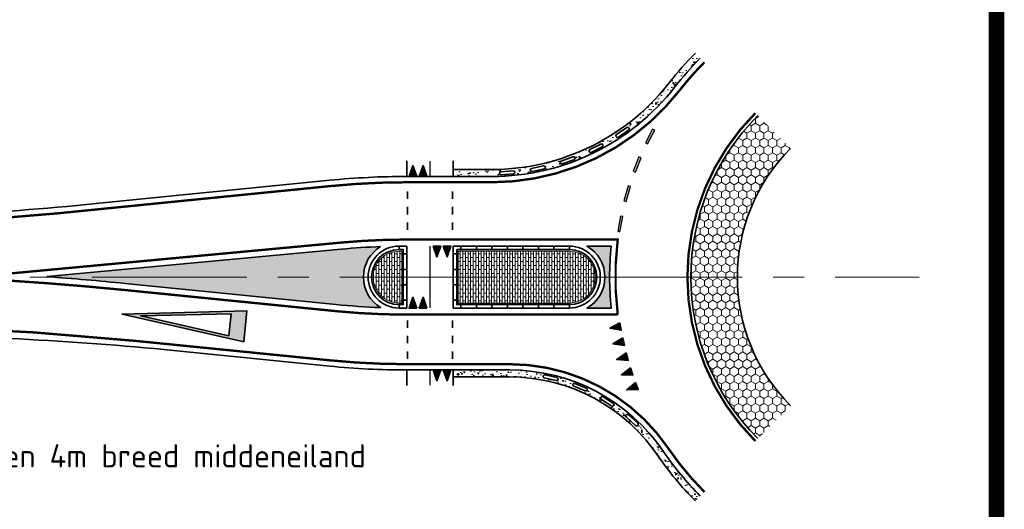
# Model space of a CAD drawing. Header units: metres. Extents: x -699 to 2316, y -1199 to 781.
# Tile 64 of 256: x 869 to 932, y -676 to -644. Entities that reach past the tile are written whole.
import ezdxf

# ---------------------------------------------------------------- set-up
doc = ezdxf.new("R2010")
doc.units = ezdxf.units.M
doc.linetypes.add('AM-AS', pattern=[16, 10, -2, 2, -2])
doc.linetypes.add('VH-RWSBAND', pattern=[24, 10, -2, 2, -2, 2, -2, 2, -2])
for name, color, linetype, lineweight in [('B-WE-AM-AS-G', 10, 'AM-AS', 18), ('N-WE-VH-KANTOPSLUITING_TROTTOIRBAND_RWS-G', 210, 'VH-RWSBAND', 35), ('N-WE-VH-KANTVERHARDING-G', 210, 'Continuous', 35), ('N-WE-VH-STOOTBAND-G', 7, 'Continuous', 35), ('N-WE-VH-VERHARDING_ASFALT_CONSTRUCTIE-A', 252, 'Continuous', 18), ('N-WE-VH-VERHARDING_BETON-G', 252, 'Continuous', 35), ('N-WE-VH-VERHARDING_BETONSTRAATSTEEN-A', 252, 'Continuous', 18), ('N-WE-VW-MARKERING_DWARS_DRIEHOEK_5070-G', 7, 'VW-HAAIETAND70-L-N', 35), ('N-WE-VW-MARKERING_LANGS-S', 7, 'Continuous', 25), ('N-WE-VW-MARKERING_LANGS_STREEP_DOORGETROKKEN_010-G', 7, 'Continuous', 13), ('N-WE-VW-MARKERING_LANGS_STREEP_DOORGETROKKEN_015-G', 7, 'Continuous', 13), ('N-WE-VW-MARKERING_PUNTSTUK-G', 7, 'Continuous', 35), ('N-WE-VW-MARKERING_SYMBOOL-G', 7, 'Continuous', 35)]:
    doc.layers.add(name, color=color, linetype=linetype, lineweight=lineweight)
doc.layers.add('X-XX-AL-HULPLIJN-G', color=7, linetype='Continuous', lineweight=18, plot=False)
doc.styles.add('NLCS-ISO Standaard', font='NLCS-ISO.ttf')
doc.linetypes.add('VW-HAAIETAND70-L-N', pattern='A,0,-0.5,[149,NLCS.SHX,S=1,R=0,X=-0.625,Y=0],-0.5', length=1)
pattern_1 = [(270, (-1.164153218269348e-10, 0), (0.2749629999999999, -0.4762500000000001), [0.3175, -0.635]), (29.99999999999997, (-1.164153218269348e-10, 0), (0.2749630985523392, 0.4762499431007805), [0.3175, -0.635]), (329.9999999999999, (-1.164153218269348e-10, 0), (0.5499260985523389, -5.689921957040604e-08), [-0.635, 0.3175])]
pattern_2 = [(90, (-167635.0085506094, -501189.1571813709), (-0.1693545, 1.036997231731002e-17), []), (180, (-167635.0085506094, -501189.1571813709), (-0.1693545, -0.254), [0.1693545, -0.1693545])]

# ---------------------------------------------------------------- blocks, each defined once
blk = doc.blocks.new('NLCS_Haai70')
at = {"linetype": 'Continuous'}
blk.add_hatch(color=256, dxfattribs=at).paths.add_polyline_path([(-0.25, 0), (0.2499999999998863, 2.273736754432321e-13), (2.842170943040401e-14, -0.7000000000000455)])
blk.add_lwpolyline([(-0.25, 0), (0.2499999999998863, 2.273736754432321e-13), (2.842170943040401e-14, -0.7000000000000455)], close=True, dxfattribs=at)
blk = doc.blocks.new('VW8000')
h = blk.add_hatch(color=256)
h.paths.add_polyline_path([(-0.9999999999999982, 7.999999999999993), (-2.664535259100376e-15, 1.4210854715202e-14), (0.9999999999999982, 7.999999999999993)])
h.paths.add_polyline_path([(0.7238326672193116, 6.999999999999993), (-1.77635683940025e-15, 1.209338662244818), (-0.7238326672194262, 6.999999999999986)], flags=16)
for points in [[(-0.9999999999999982, 7.999999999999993), (-2.664535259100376e-15, 1.4210854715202e-14), (0.9999999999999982, 7.999999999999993)], [(0.7238326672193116, 6.999999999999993), (-1.77635683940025e-15, 1.209338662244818), (-0.7238326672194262, 6.999999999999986)]]:
    blk.add_lwpolyline(points, close=True)
blk = doc.blocks.new('N-SVW-MARKERING_LANGS_STREEP_11_015')
blk.add_hatch(color=256).paths.add_polyline_path([(0, 0.07499999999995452), (-1.387778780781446e-17, -0.0750000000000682), (0.9999999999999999, -0.0750000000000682), (0.9999999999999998, 0.07499999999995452)])
at = {"flags": 128}
blk.add_lwpolyline([(-1.387778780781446e-17, -0.0750000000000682), (1, -0.0750000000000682), (1, 0.07499999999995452), (0, 0.07499999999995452)], close=True, dxfattribs=at)
blk = doc.blocks.new('NLCS_Rotondepoot_7.5_R20 (4m) 2fo')
at = {"layer": 'N-WE-VH-VERHARDING_ASFALT_CONSTRUCTIE-A'}
h = blk.add_hatch(dxfattribs=at)
h.set_pattern_fill('AR-CONC', color=256, scale=0.005, angle=180, style=0)
h.set_pattern_definition([(230.0000000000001, (-383.7977463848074, -317.9196694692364), (-0.9109233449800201, 0.07969542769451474), [0.09525, -1.04775]), (175.0000000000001, (-383.7977463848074, -317.9196694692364), (0.1762171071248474, -0.9552842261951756), [0.0762, -0.83820292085]), (280.4514447, (-383.8736564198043, -317.9130282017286), (-0.7347062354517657, -0.875588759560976), [0.08095004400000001, -0.890451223]), (226.1842000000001, (-383.7977463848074, -318.1736694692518), (-1.35539520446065, 0.2102116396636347), [0.142875, -1.571625]), (276.6355576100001, (-383.9106958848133, -318.1561519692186), (-1.187020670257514, -1.237130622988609), [0.1214251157, -1.3356780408]), (171.1841511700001, (-383.7977463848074, -318.1736694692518), (-1.187020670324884, -1.237130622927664), [0.11429983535, -1.2572986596]), (201, (-383.9247463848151, -318.1101694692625), (-0.7580719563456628, 0.5113259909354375), [0.09525, -1.04775]), (146, (-383.9247463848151, -318.1101694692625), (-0.3090101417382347, -0.9209398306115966), [0.0762, -0.8382]), (251.4514450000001, (-383.987919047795, -318.0675589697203), (-1.067082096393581, -0.409613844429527), [0.08095004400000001, -0.8904496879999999]), (217.5000000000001, (-383.7977463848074, -317.9196694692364), (-0.01544301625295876, -0.4227751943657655), [0, -0.82804, 0, -0.8509000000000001, 0, -0.8413750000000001]), (187.5, (-383.7977463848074, -317.9196694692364), (-0.3340983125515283, -0.5009028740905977), [0, -0.48514, 0, -0.80899, 0, -0.320675]), (147.5, (-383.5145363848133, -317.9196694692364), (-0.677952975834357, 0.0286437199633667), [0, -0.3174999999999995, 0, -0.990599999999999, 0, -1.314449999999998]), (137.5, (-383.3875363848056, -317.9196694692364), (-0.7406459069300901, -0.1271324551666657), [0, -0.41275, 0, -0.65786, 0, -0.93345])])
edge = h.paths.add_edge_path()
edge.add_arc((-4.278263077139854e-09, 3.550667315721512e-09), 19.99999999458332, 134.9999999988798, 142.0999626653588, ccw=False)
edge.add_line((-14.14213562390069, 14.14213562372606), (-14.46033367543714, 14.46033367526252))
edge.add_arc((1.091393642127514e-08, -9.837094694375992e-09), 20.45000001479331, 135.0000000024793, 142.0999626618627)
edge.add_arc((-27.6179289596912, 21.5000000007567), 14.55000000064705, 270.0000000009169, 322.09996266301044, ccw=False)
edge.add_line((-27.61792895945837, 6.950000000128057), (-30.10000000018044, 6.950000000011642))
edge.add_line((-30.10000000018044, 6.950000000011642), (-30.10000000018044, 6.5))
edge.add_line((-30.10000000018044, 6.5), (-27.61792895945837, 6.5))
edge.add_arc((-27.61792895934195, 21.49999999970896), 14.99999999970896, 269.9999999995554, 322.0999626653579)
edge = h.paths.add_edge_path(flags=16)
edge.add_line((-18.77703213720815, 9.499644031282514), (-19.4336164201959, 9.04259143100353))
edge.add_arc((-19.49074799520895, 9.124664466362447), 0.09999999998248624, 124.84202807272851, 304.84202807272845, ccw=False)
edge.add_line((-19.54787957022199, 9.206737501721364), (-18.89129528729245, 9.663790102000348))
edge.add_arc((-18.8341637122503, 9.581717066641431), 0.09999999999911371, -55.157971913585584, 124.84202808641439, ccw=False)
edge = h.paths.add_edge_path(flags=16)
edge.add_line((-20.47437194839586, 8.417966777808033), (-21.18654629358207, 8.053538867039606))
edge.add_arc((-21.23209978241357, 8.142560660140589), 0.09999999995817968, 117.09935516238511, 297.0993551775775, ccw=False)
edge.add_line((-21.27765327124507, 8.23158245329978), (-20.56547892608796, 8.596010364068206))
edge.add_arc((-20.51992543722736, 8.506988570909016), 0.100000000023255, -62.90064482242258, 117.09935517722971, ccw=False)
edge = h.paths.add_edge_path(flags=16)
edge.add_line((-22.30196545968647, 7.57482380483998), (-23.05674427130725, 7.309665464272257))
edge.add_arc((-23.08988906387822, 7.404012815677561), 0.09999999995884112, 109.35668226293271, 289.3566822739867, ccw=False)
edge.add_line((-23.12303385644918, 7.498360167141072), (-22.3682550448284, 7.763518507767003))
edge.add_arc((-22.33511025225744, 7.669171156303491), 0.1000000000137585, -70.64331773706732, 109.35668226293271, ccw=False)
edge = h.paths.add_edge_path(flags=16)
edge.add_line((-24.22648882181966, 6.985588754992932), (-25.0101096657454, 6.824534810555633))
edge.add_arc((-25.03024140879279, 6.92248741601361), 0.09999999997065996, 101.61400935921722, 281.61400935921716, ccw=False)
edge.add_line((-25.05037315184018, 7.020440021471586), (-24.26675230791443, 7.181493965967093))
edge.add_arc((-24.24662056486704, 7.083541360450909), 0.1000000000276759, -78.38599064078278, 101.61400935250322, ccw=False)
edge = h.paths.add_edge_path(flags=16)
edge.add_line((-26.21285079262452, 6.661005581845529), (-27.01102533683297, 6.606992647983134))
edge.add_arc((-27.01777695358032, 6.706764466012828), 0.1000000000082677, 93.8713364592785, 273.8713364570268, ccw=False)
edge.add_line((-27.02452857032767, 6.806536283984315), (-26.22635402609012, 6.860549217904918))
edge.add_arc((-26.21960240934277, 6.760777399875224), 0.1000000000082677, -86.12866355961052, 93.87133645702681, ccw=False)
h = blk.add_hatch(dxfattribs=at)
h.set_pattern_fill('HONEY', color=256, scale=0.1, angle=90, style=0)
h.set_pattern_definition(pattern_1)
h.paths.add_polyline_path([(-8.308504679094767, 8.308504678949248), (-10.42982502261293, 10.42982502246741, 0.1989123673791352), (-14.75000000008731, 0), (-11.75000000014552, 0, -0.1989123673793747)])
h = blk.add_hatch(dxfattribs=at)
h.set_pattern_fill('HONEY', color=256, scale=0.1, angle=90, style=0)
h.set_pattern_definition(pattern_1)
h.paths.add_polyline_path([(-11.75000000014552, 0), (-14.75000000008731, 0, 0.1989123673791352), (-10.42982502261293, -10.42982502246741), (-8.308504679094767, -8.308504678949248, -0.1989123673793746)])
h = blk.add_hatch(dxfattribs=at)
h.set_pattern_fill('AR-CONC', color=256, scale=0.005, angle=180, style=0)
h.set_pattern_definition([(230.0000000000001, (-383.8464738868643, -318.9196694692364), (-0.9109233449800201, 0.07969542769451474), [0.09525, -1.04775]), (175.0000000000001, (-383.8464738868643, -318.9196694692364), (0.1762171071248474, -0.9552842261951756), [0.0762, -0.83820292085]), (280.4514447, (-383.9223839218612, -318.9130282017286), (-0.7347062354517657, -0.875588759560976), [0.08095004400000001, -0.890451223]), (226.1842000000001, (-383.8464738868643, -319.1736694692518), (-1.35539520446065, 0.2102116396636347), [0.142875, -1.571625]), (276.6355576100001, (-383.9594233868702, -319.1561519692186), (-1.187020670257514, -1.237130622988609), [0.1214251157, -1.3356780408]), (171.1841511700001, (-383.8464738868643, -319.1736694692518), (-1.187020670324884, -1.237130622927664), [0.11429983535, -1.2572986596]), (201, (-383.9734738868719, -319.1101694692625), (-0.7580719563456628, 0.5113259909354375), [0.09525, -1.04775]), (146, (-383.9734738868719, -319.1101694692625), (-0.3090101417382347, -0.9209398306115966), [0.0762, -0.8382]), (251.4514450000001, (-384.0366465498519, -319.0675589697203), (-1.067082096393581, -0.409613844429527), [0.08095004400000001, -0.8904496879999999]), (217.5000000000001, (-383.8464738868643, -318.9196694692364), (-0.01544301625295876, -0.4227751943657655), [0, -0.82804, 0, -0.8509000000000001, 0, -0.8413750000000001]), (187.5, (-383.8464738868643, -318.9196694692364), (-0.3340983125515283, -0.5009028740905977), [0, -0.48514, 0, -0.80899, 0, -0.320675]), (147.5, (-383.5632638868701, -318.9196694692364), (-0.677952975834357, 0.0286437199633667), [0, -0.3174999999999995, 0, -0.990599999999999, 0, -1.314449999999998]), (137.5, (-383.4362638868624, -318.9196694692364), (-0.7406459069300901, -0.1271324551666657), [0, -0.41275, 0, -0.65786, 0, -0.93345])])
edge = h.paths.add_edge_path()
edge.add_line((-26.45751311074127, -6), (-30.10000000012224, -6))
edge.add_line((-30.10000000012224, -6), (-30.10000000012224, -6.450000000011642))
edge.add_line((-30.10000000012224, -6.450000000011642), (-26.45751311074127, -6.450000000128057))
edge.add_arc((-26.45751311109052, -18.00000000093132), 11.55000000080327, 34.22886633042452, 89.99999999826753, ccw=False)
edge.add_arc((5.529727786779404e-09, 4.423782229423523e-09), 20.45000000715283, 214.2288663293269, 224.9999999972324)
edge.add_line((-14.46033367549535, -14.46033367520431), (-14.14213562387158, -14.14213562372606))
edge.add_arc((8.731149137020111e-11, -1.746229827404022e-10), 20.00000000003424, 214.2288663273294, 224.9999999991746, ccw=False)
edge.add_arc((-26.45751311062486, -17.99999999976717), 11.99999999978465, 34.22886632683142, 90.00000000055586)
edge = h.paths.add_edge_path(flags=16)
edge.add_line((-24.18084626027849, -6.312964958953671), (-23.40118878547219, -6.492225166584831))
edge.add_arc((-23.42359631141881, -6.589682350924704), 0.09999999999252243, -102.94850606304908, 77.05149393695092, ccw=False)
edge.add_line((-23.44600383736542, -6.687139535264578), (-24.22566131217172, -6.507879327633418))
edge.add_arc((-24.2032537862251, -6.410422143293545), 0.09999999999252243, 77.05149393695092, 257.0514939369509, ccw=False)
edge = h.paths.add_edge_path(flags=16)
edge.add_line((-22.24208649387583, -6.864463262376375), (-21.50383881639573, -7.172668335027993))
edge.add_arc((-21.54236445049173, -7.264949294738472), 0.100000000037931, -112.65965514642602, 67.34034486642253, ccw=False)
edge.add_line((-21.58089008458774, -7.357230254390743), (-22.31913776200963, -7.049025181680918))
edge.add_arc((-22.28061212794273, -6.956744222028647), 0.09999999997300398, 67.34034486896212, 247.340344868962, ccw=False)
edge = h.paths.add_edge_path(flags=16)
edge.add_line((-20.42413525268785, -7.735091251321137), (-19.74845457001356, -8.163408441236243))
edge.add_arc((-19.80199421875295, -8.247868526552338), 0.09999999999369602, -122.37080420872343, 57.62919579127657, ccw=False)
edge.add_line((-19.85553386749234, -8.332328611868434), (-20.53121455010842, -7.904011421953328))
edge.add_arc((-20.47767490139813, -7.819551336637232), 0.09999999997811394, 57.62919580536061, 237.6291958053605, ccw=False)
edge = h.paths.add_edge_path(flags=16)
edge.add_line((-18.77909260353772, -8.899897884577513), (-18.18534302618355, -9.436052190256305))
edge.add_arc((-18.25236231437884, -9.510270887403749), 0.09999999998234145, -132.08195327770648, 47.918046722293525, ccw=False)
edge.add_line((-18.31938160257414, -9.584489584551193), (-18.91313117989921, -9.0483352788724))
edge.add_arc((-18.84611189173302, -8.974116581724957), 0.09999999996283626, 47.918046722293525, 227.9180467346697, ccw=False)
at = {"layer": 'N-WE-VH-VERHARDING_BETONSTRAATSTEEN-A'}
h = blk.add_hatch(dxfattribs=at)
h.set_pattern_fill('AR-BRSTD', color=256, scale=0.0025, angle=90, style=0)
h.set_pattern_definition(pattern_2)
edge = h.paths.add_edge_path()
edge.add_line((-33.42500000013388, 1.675000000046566), (-33.60000000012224, 1.675000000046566))
edge.add_arc((-33.60000000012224, 0), 1.675000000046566, 90, 270)
edge.add_line((-33.60000000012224, -1.675000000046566), (-33.42500000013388, -1.675000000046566))
edge.add_line((-33.42500000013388, -1.675000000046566), (-33.42500000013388, 1.675000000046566))
h = blk.add_hatch(dxfattribs=at)
h.set_pattern_fill('AR-BRSTD', color=256, scale=0.0025, angle=90, style=0)
h.set_pattern_definition(pattern_2)
edge = h.paths.add_edge_path()
edge.add_line((-29.7750000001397, 1.675000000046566), (-29.7750000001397, -1.675000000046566))
edge.add_line((-29.7750000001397, -1.675000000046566), (-22.60000000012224, -1.675000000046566))
edge.add_arc((-22.60000000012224, 0), 1.675000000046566, 270, 450)
edge.add_line((-22.60000000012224, 1.675000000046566), (-29.7750000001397, 1.675000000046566))
at = {"layer": 'N-WE-VW-MARKERING_PUNTSTUK-G'}
h = blk.add_hatch(color=256, dxfattribs=at)
edge = h.paths.add_edge_path()
edge.add_arc((-33.10000000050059, -43.50000001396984), 45.50000001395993, 92.12777236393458, 95.3327110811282)
edge.add_line((-37.32872666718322, 1.803066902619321), (-56.32437431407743, 0.02995511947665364))
edge.add_arc((-71.55020191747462, -203.0249999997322), 203.6249999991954, 84.28940686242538, 85.71177094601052, ccw=False)
edge.add_line((-51.2887571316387, -0.4105521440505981), (-37.67717107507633, -1.771710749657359))
edge.add_arc((-33.10000000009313, 44.00000000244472), 46.00000000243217, 264.2894068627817, 267.8961159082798)
edge.add_arc((-33.60000000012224, 5.820766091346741e-11), 2.300000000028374, 121.13788071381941, 238.8796271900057, ccw=False)
h = blk.add_hatch(color=256, dxfattribs=at)
edge = h.paths.add_edge_path()
edge.add_line((-19.88854382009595, 2.000000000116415), (-21.46421833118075, 2.000000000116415))
edge.add_arc((-22.60000000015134, 0), 2.300000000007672, -60.40815420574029, 60.408154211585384, ccw=False)
edge.add_line((-21.46421833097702, -2), (-19.88854382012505, -2))
edge.add_arc((-2.000000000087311, -5.820766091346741e-11), 18.00000000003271, 173.6206297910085, 186.3793702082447, ccw=False)
at = {"layer": 'B-WE-AM-AS-G'}
blk.add_lwpolyline([(-101.4325097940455, 0), (-1.164153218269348e-10, 0)], dxfattribs=at)
at = {"layer": 'N-WE-VH-KANTOPSLUITING_TROTTOIRBAND_RWS-G'}
for p, q in [((-33.60000000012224, 1.775000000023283), (-33.60000000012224, 2)), ((-29.60000000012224, 1.775000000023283), (-29.60000000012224, 2)), ((-28.60000000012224, 1.775000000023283), (-28.60000000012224, 2)), ((-27.60000000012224, 1.775000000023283), (-27.60000000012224, 2)), ((-26.60000000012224, 1.775000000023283), (-26.60000000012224, 2)), ((-25.60000000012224, 1.775000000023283), (-25.60000000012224, 2)), ((-24.60000000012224, 1.775000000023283), (-24.60000000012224, 2)), ((-23.60000000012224, 1.775000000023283), (-23.60000000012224, 2)), ((-22.60000000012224, 1.775000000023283), (-22.60000000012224, 2)), ((-33.10000000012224, 1.5), (-33.32500000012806, 1.5)), ((-30.10000000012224, 1.5), (-29.87500000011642, 1.5)), ((-33.32500000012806, 0.5), (-33.10000000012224, 0.5)), ((-30.10000000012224, 0.5), (-29.87500000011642, 0.5)), ((-33.32500000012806, -0.5), (-33.10000000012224, -0.5)), ((-30.10000000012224, -0.5), (-29.87500000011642, -0.5)), ((-33.60000000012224, -2), (-33.60000000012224, -1.775000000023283)), ((-33.10000000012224, -1.5), (-33.32500000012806, -1.5)), ((-30.10000000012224, -1.5), (-29.87500000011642, -1.5)), ((-29.60000000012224, -2), (-29.60000000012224, -1.775000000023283)), ((-28.60000000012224, -2), (-28.60000000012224, -1.775000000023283)), ((-27.60000000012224, -2), (-27.60000000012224, -1.775000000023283)), ((-26.60000000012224, -2), (-26.60000000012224, -1.775000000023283)), ((-25.60000000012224, -2), (-25.60000000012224, -1.775000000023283)), ((-24.60000000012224, -2), (-24.60000000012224, -1.775000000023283)), ((-23.60000000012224, -2), (-23.60000000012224, -1.775000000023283)), ((-22.60000000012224, -2), (-22.60000000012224, -1.775000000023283))]:
    blk.add_line(p, q, dxfattribs=at)
at = {"layer": 'N-WE-VH-KANTVERHARDING-G'}
for p, q in [((-33.10000000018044, 6.499999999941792), (-33.10000000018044, 7.499999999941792)), ((-30.10000000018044, 7.5), (-30.10000000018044, 6.5)), ((-33.10000000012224, -7), (-33.10000000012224, -6)), ((-30.10000000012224, -6), (-30.10000000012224, -7))]:
    blk.add_line(p, q, dxfattribs=at)
at = {"layer": 'N-WE-VH-KANTVERHARDING-G', "flags": 128}
for points in [[(-101.4325097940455, 3.750000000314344), (-73.06890528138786, 3.750000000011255, 0.02492232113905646), (-53.16816147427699, 4.742561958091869), (-38.07518595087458, 6.251859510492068, -0.02492232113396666), (-33.10000000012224, 6.499999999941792), (-27.61792895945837, 6.5, 0.2313276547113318), (-15.78167369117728, 12.28571428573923, -0.03098934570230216), (-14.14213562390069, 14.14213562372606)], [(-10.42982502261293, 10.42982502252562, 0.4142135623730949), (-10.42982502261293, -10.42982502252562)], [(-8.308504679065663, 8.308504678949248, 0.4142135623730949), (-8.308504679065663, -8.308504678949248)], [(-14.14213562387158, -14.14213562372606, -0.04703257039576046), (-16.53594569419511, -11.25000000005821, 0.2482675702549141), (-26.45751311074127, -6), (-33.10000000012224, -6, -0.02492232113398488), (-38.07518595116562, -5.751859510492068), (-48.16816147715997, -4.742561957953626, 0.02492232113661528), (-68.06890528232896, -3.750000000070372), (-101.4325097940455, -3.750000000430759)]]:
    blk.add_lwpolyline(points, format="xyb", dxfattribs=at)
at = {"layer": 'N-WE-VH-KANTVERHARDING-G'}
for points in [[(-33.10000000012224, 2), (-33.60000000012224, 2, 1), (-33.60000000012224, -2), (-33.10000000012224, -2)], [(-33.32500000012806, 1.775000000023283), (-33.60000000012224, 1.775000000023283, 1), (-33.60000000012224, -1.775000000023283), (-33.32500000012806, -1.775000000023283)]]:
    blk.add_lwpolyline(points, format="xyb", close=True, dxfattribs=at)
at = {"layer": 'N-WE-VH-KANTVERHARDING-G', "flags": 128}
for points in [[(-33.60000000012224, 1.775000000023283), (-33.60000000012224, 2)], [(-29.60000000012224, 1.775000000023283), (-29.60000000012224, 2)], [(-28.60000000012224, 1.775000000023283), (-28.60000000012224, 2)], [(-27.60000000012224, 1.775000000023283), (-27.60000000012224, 2)], [(-26.60000000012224, 1.775000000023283), (-26.60000000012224, 2)], [(-25.60000000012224, 1.775000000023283), (-25.60000000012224, 2)], [(-24.60000000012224, 1.775000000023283), (-24.60000000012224, 2)], [(-23.60000000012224, 1.775000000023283), (-23.60000000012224, 2)], [(-22.60000000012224, 1.775000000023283), (-22.60000000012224, 2)], [(-33.10000000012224, 1.5), (-33.32500000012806, 1.5)], [(-30.10000000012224, 1.5), (-29.87500000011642, 1.5)], [(-33.32500000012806, 0.5), (-33.10000000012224, 0.5)], [(-30.10000000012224, 0.5), (-29.87500000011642, 0.5)], [(-33.32500000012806, -0.5), (-33.10000000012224, -0.5)], [(-30.10000000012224, -0.5), (-29.87500000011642, -0.5)], [(-33.60000000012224, -2), (-33.60000000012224, -1.775000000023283)], [(-33.10000000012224, -1.5), (-33.32500000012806, -1.5)], [(-29.60000000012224, -2), (-29.60000000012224, -1.775000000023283)], [(-28.60000000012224, -2), (-28.60000000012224, -1.775000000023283)], [(-27.60000000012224, -2), (-27.60000000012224, -1.775000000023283)], [(-26.60000000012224, -2), (-26.60000000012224, -1.775000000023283)], [(-25.60000000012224, -2), (-25.60000000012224, -1.775000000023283)], [(-24.60000000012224, -2), (-24.60000000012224, -1.775000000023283)], [(-23.60000000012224, -2), (-23.60000000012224, -1.775000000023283)], [(-22.60000000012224, -2), (-22.60000000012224, -1.775000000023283)]]:
    blk.add_lwpolyline(points, dxfattribs=at)
for points in [[(-30.10000000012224, 2), (-30.10000000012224, -2), (-22.60000000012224, -2, 1), (-22.60000000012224, 2)], [(-29.87500000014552, 1.775000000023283), (-29.87500000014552, -1.775000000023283), (-22.60000000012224, -1.775000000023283, 1), (-22.60000000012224, 1.775000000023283)]]:
    blk.add_lwpolyline(points, format="xyb", close=True, dxfattribs=at)
blk.add_lwpolyline([(-29.87500000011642, -1.5), (-30.10000000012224, -1.5)], close=True, dxfattribs=at)
at = {"layer": 'N-WE-VH-STOOTBAND-G', "flags": 128}
for points in [[(-18.77703213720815, 9.499644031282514), (-19.4336164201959, 9.04259143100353, -1), (-19.54787957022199, 9.206737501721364), (-18.89129528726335, 9.663790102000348, -1)], [(-20.47437194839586, 8.417966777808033), (-21.18654629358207, 8.053538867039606, -1), (-21.27765327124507, 8.23158245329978), (-20.56547892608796, 8.596010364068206, -1)], [(-22.30196545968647, 7.57482380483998), (-23.05674427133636, 7.309665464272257, -1), (-23.12303385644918, 7.498360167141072), (-22.3682550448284, 7.763518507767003, -1)], [(-24.22648882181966, 6.985588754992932), (-25.0101096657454, 6.824534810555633, -1), (-25.05037315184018, 7.020440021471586), (-24.26675230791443, 7.181493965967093, -1)], [(-26.21285079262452, 6.661005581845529), (-27.01102533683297, 6.606992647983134, -1), (-27.02452857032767, 6.806536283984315), (-26.22635402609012, 6.860549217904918, -1)], [(-24.18084626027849, -6.312964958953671), (-23.40118878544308, -6.492225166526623, -1), (-23.44600383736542, -6.687139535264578), (-24.22566131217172, -6.507879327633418, -1)], [(-22.24208649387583, -6.864463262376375), (-21.50383881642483, -7.172668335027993, -1), (-21.58089008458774, -7.357230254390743), (-22.31913776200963, -7.049025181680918, -1)], [(-20.42413525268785, -7.735091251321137), (-19.74845457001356, -8.163408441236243, -1), (-19.85553386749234, -8.332328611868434), (-20.53121455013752, -7.904011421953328, -1)], [(-18.77909260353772, -8.899897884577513), (-18.18534302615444, -9.436052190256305, -1), (-18.31938160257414, -9.584489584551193), (-18.91313117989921, -9.0483352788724, -1)]]:
    blk.add_lwpolyline(points, format="xyb", close=True, dxfattribs=at)
at = {"layer": 'N-WE-VH-VERHARDING_BETON-G'}
for p, q in [((-30.10000000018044, 6.950000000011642), (-27.61792895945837, 6.950000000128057)), ((-26.45751311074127, -6.450000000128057), (-30.10000000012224, -6.450000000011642))]:
    blk.add_line(p, q, dxfattribs=at)
for centre, radius, start, end in [((3.777677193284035e-08, -3.189779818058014e-08), 20.45000004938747, 135.0000000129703, 142.099962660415), ((-27.61792895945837, 21.5), 14.54999999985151, 270, 323.1301023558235), ((-26.45751311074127, -18), 11.54999999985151, 33.15288792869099, 90), ((1.513399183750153e-09, 1.455191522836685e-09), 20.45000000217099, 214.2288663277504, 225)]:
    blk.add_arc(centre, radius, start, end, dxfattribs=at)
at = {"layer": 'N-WE-VH-VERHARDING_BETONSTRAATSTEEN-A'}
for points in [[(-33.42500000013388, 1.675000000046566), (-33.60000000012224, 1.675000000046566, 1), (-33.60000000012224, -1.675000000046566), (-33.42500000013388, -1.675000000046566)], [(-29.7750000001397, 1.675000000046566), (-29.7750000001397, -1.675000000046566), (-22.60000000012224, -1.675000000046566, 1), (-22.60000000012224, 1.675000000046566)]]:
    blk.add_lwpolyline(points, format="xyb", close=True, dxfattribs=at)
at = {"layer": 'N-WE-VW-MARKERING_LANGS_STREEP_DOORGETROKKEN_010-G', "const_width": 0.15}
blk.add_lwpolyline([(-10.58892404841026, 10.58892404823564, 0.4142135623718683), (-10.58892404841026, -10.58892404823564)], format="xyb", dxfattribs=at)
at = {"layer": 'N-WE-VW-MARKERING_LANGS_STREEP_DOORGETROKKEN_010-G', "const_width": 0.1}
for points in [[(-31.60000000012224, 7.5), (-31.60000000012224, 6.5)], [(-33.05000000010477, 5.539942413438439), (-33.05000000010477, 5.039942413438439)], [(-30.15000000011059, 5.539942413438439), (-30.15000000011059, 5.039942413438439)], [(-33.05000000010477, 4.539942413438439), (-33.05000000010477, 4.039942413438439)], [(-30.15000000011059, 4.539942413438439), (-30.15000000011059, 4.039942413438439)], [(-33.05000000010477, 3.539942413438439), (-33.05000000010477, 3.039942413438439)], [(-30.15000000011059, 3.539942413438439), (-30.15000000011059, 3.039942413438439)], [(-31.60000000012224, 2), (-31.60000000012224, -2)], [(-33.05000000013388, -2.787499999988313), (-33.05000000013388, -3.287499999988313)], [(-30.15000000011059, -2.787499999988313), (-30.15000000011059, -3.287499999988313)], [(-33.05000000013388, -3.787499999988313), (-33.05000000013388, -4.287499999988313)], [(-30.15000000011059, -3.787499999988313), (-30.15000000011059, -4.287499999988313)], [(-33.05000000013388, -4.787499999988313), (-33.05000000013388, -5.287499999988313)], [(-30.15000000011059, -4.787499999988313), (-30.15000000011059, -5.287499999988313)], [(-31.60000000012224, -6), (-31.60000000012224, -7)]]:
    blk.add_lwpolyline(points, dxfattribs=at)
at = {"layer": 'N-WE-VW-MARKERING_LANGS_STREEP_DOORGETROKKEN_015-G', "const_width": 0.15, "flags": 128}
for points in [[(-76.55020191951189, 3.125000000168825), (-75.55020191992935, 3.125000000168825, 0.02492232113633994), (-55.64945811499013, 4.117561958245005), (-38.03787205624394, 5.878720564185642, -0.02492232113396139), (-33.10000000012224, 6.124999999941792), (-27.61792895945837, 6.125, 0.2313276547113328), (-15.48576730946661, 12.05535714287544, -0.03098934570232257), (-13.87697058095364, 13.87697058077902)], [(-76.55020191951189, 0.2250000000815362), (-58.8077149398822, 0.2250000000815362), (-37.36822576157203, 2.226227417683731, -0.02327254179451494), (-33.10000000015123, 2.424999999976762), (-19.40689518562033, 2.42500000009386, 0.06932157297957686), (-19.47459884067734, 2.425000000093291, 0.06202109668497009), (-19.47459884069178, -2.424999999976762), (-33.10000000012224, -2.424999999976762, -0.02492232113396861), (-37.71946015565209, -2.194601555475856), (-51.33104621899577, -0.8334429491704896, 0.009228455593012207), (-58.80657606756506, -0.2250000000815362), (-76.55020191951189, -0.2250000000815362)], [(-13.87697058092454, -13.87697058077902, -0.04703257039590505), (-16.22589671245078, -11.03906250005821, 0.2482675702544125), (-26.45751311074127, -5.625), (-33.10000000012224, -5.625, -0.02492232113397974), (-38.03787205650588, -5.378720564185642), (-50.64945811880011, -4.117561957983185, 0.02492232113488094), (-70.5502019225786, -3.125000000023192), (-76.55020191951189, -3.125000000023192)]]:
    blk.add_lwpolyline(points, format="xyb", dxfattribs=at)
at = {"layer": 'N-WE-VW-MARKERING_PUNTSTUK-G', "flags": 128}
for points in [[(-34.78932846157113, 1.968628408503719, 0.01398509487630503), (-37.32872666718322, 1.803066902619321), (-56.32437431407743, 0.02995511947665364, -0.00620631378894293), (-51.2887571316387, -0.4105521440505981), (-37.67717107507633, -1.771710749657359, 0.01573853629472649), (-34.78872685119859, -1.968991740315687, -0.5642861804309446)], [(-19.88854382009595, 2.000000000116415), (-21.46421833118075, 2.000000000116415, -0.5821091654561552), (-21.46421833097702, -2), (-19.88854382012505, -2, -0.05572809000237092)]]:
    blk.add_lwpolyline(points, format="xyb", close=True, dxfattribs=at)
at = {"layer": 'N-WE-VW-MARKERING_DWARS_DRIEHOEK_5070-G'}
for p, rotation in [((-32.70000000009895, 6.5), 180), ((-32.05000000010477, 6.5), 180), ((-32.70000000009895, -2), 180), ((-32.05000000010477, -2), 180), ((-19.28782933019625, -3.190946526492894), 279.3938329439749), ((-19.09999810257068, -4.170440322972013), 282.3170870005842), ((-18.86245879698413, -5.139080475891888), 285.2403410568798), ((-18.57582961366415, -6.094346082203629), 288.1635951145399), ((-18.2408565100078, -7.033751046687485), 291.0868491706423)]:
    blk.add_blockref('NLCS_Haai70', p, dxfattribs=dict(at, rotation=rotation))
for p in [(-31.15000000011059, 2), (-30.50000000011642, 2), (-31.15000000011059, -6), (-30.50000000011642, -6)]:
    blk.add_blockref('NLCS_Haai70', p, dxfattribs=at)
at = {"layer": 'N-WE-VW-MARKERING_LANGS-S'}
for p, rotation in [((-17.15586358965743, 9.529793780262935), 242.3962636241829), ((-18.0353577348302, 7.737344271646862), 248.2305845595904), ((-18.72817751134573, 5.864809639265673), 254.078867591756), ((-19.22715191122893, 3.931571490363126), 259.9032665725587)]:
    blk.add_blockref('N-SVW-MARKERING_LANGS_STREEP_11_015', p, dxfattribs=dict(at, rotation=rotation))
at = {"layer": 'N-WE-VW-MARKERING_SYMBOOL-G', "rotation": 264.2894068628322}
blk.add_blockref('VW8000', (-51.48652077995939, -2.388188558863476), dxfattribs=at)

msp = doc.modelspace()

# ---------------------------------------------------------------- linework, layer by layer
at = {"const_width": 1}
for points in [[(378.982808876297, -323.3944099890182), (931.7474070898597, -323.3944099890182), (931.7474070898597, -711.1164010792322), (378.982808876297, -711.1164010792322)], [(378.982808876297, -323.3944099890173), (931.7474070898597, -323.3944099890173), (931.7474070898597, -711.1164010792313), (378.982808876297, -711.1164010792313)]]:
    msp.add_lwpolyline(points, close=True, dxfattribs=at)

# ---------------------------------------------------------------- block references
at = {"layer": 'N-WE-VW-MARKERING_PUNTSTUK-G'}
msp.add_blockref('NLCS_Rotondepoot_7.5_R20 (4m) 2fo', (926.756461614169, -660.807236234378), dxfattribs=at)

# ---------------------------------------------------------------- texts
at = {"layer": 'X-XX-AL-HULPLIJN-G', "style": 'NLCS-ISO Standaard'}
msp.add_text('standaard 20m rotondepoot met fietsoversteek en 4m breed middeneiland', height=1.5, dxfattribs=at).set_placement((824.457574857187, -673.1029801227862))

doc.saveas('drawing.dxf')
